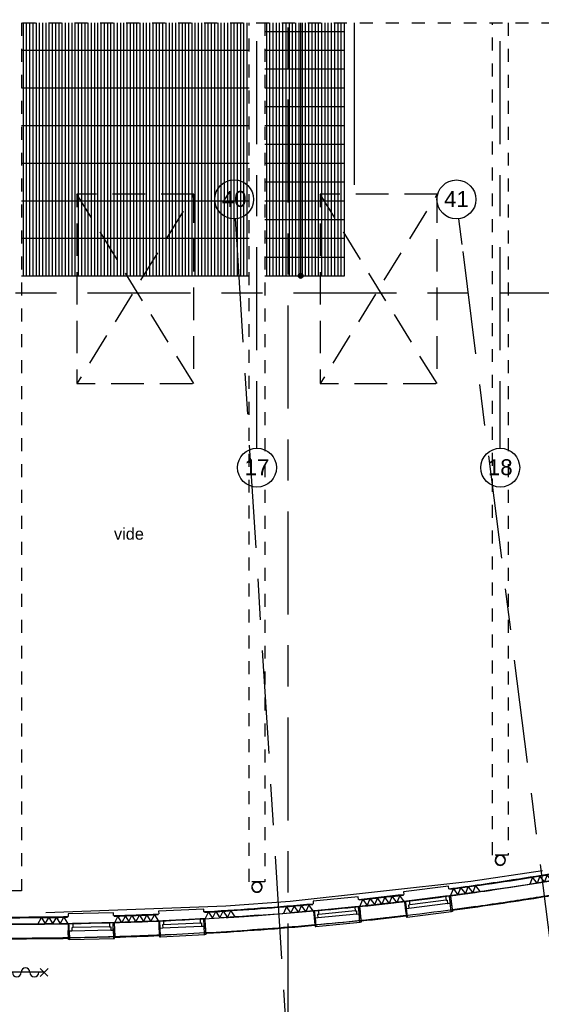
# Model space of a CAD drawing. Header units: millimetres. Extents: x -5940 to 121280, y -35718 to 26615.
# Tile 27 of 52: x 56343 to 64383, y -15229 to -50. Entities that reach past the tile are written whole.
import ezdxf

# ---------------------------------------------------------------- set-up
doc = ezdxf.new("R2010")
doc.units = ezdxf.units.MM
doc.header["$LTSCALE"] = 100
for name, pattern in [('Center', [31.75, 6.35, -4.7625, 15.875, -4.7625]), ('Hidden', [4, 2, -2]), ('IMPORT-B0705', [7.5, 5, -2.5])]:
    doc.linetypes.add(name, pattern=pattern)
for name, color, linetype in [('AL21----_BUITENWAND', 3, 'Continuous'), ('AL22----_BINNENWAND', 2, 'Continuous'), ('AL24----_TRAPPEN', 1, 'Continuous'), ('AL28----_CONSTRUCTIES', 4, 'Continuous'), ('AL32----_BINNENKOZIJN', 1, 'Continuous'), ('AL37----_DAKOPENINGEN', 8, 'Continuous'), ('BL$7----_DOORSNEDE', 8, 'Continuous'), ('BL$7----_STRAMIEN', 8, 'Continuous'), ('BL$8----_ALGEMENE TEKST', 2, 'Continuous'), ('BL$8----_RUIMTEBENAMING', 2, 'Continuous')]:
    doc.layers.add(name, color=color, linetype=linetype)
doc.styles.add('Arial_2', font='arial.ttf', dxfattribs={"height": 245.883234})
doc.styles.get("Standard").update_dxf_attribs({"font": 'arial.ttf'})
pattern_1 = [(270, (60000, -4000), (50, 3e-15), [])]
pattern_2 = [(270, (56250, -4000), (50, 3e-15), [])]

# ---------------------------------------------------------------- blocks, each defined once
blk = doc.blocks.new('28_GdV_staal_buis_kolom - B160x6_3-V258-_--_101 1e verdieping')
at = {"linetype": 'ByBlock', "lineweight": -2}
h = blk.add_hatch(dxfattribs=at)
h.set_pattern_fill('FP_110', color=0, style=0, pattern_type=2)
h.set_pattern_definition([(225, (66904.06, 18706.93), (106.06602, -106.06602), [])])
h.paths.add_polyline_path([(0, 80), (-31, 74), (-57, 57), (-74, 31), (-80, 0), (-74, -31), (-57, -57), (-31, -74), (0, -80), (31, -74), (57, -57), (74, -31), (80, 0), (74, 31), (57, 57), (31, 74)], flags=0)
h.paths.add_polyline_path([(0, 74), (28, 68), (52, 52), (68, 28), (74, 0), (68, -28), (52, -52), (28, -68), (0, -74), (-28, -68), (-52, -52), (-68, -28), (-74, 0), (-68, 28), (-52, 52), (-28, 68)], flags=0)
at = {"color": 0, "linetype": 'ByBlock', "lineweight": -2}
for radius, start, end in [(80, 360, 180), (80, 180, 360), (73.7, 0, 180), (73.7, 180, 0)]:
    blk.add_arc((0, 0), radius, start, end, dxfattribs=at)
blk = doc.blocks.new('28_GdV_staal_buis_kolom - B160x6_3-V259-_--_101 1e verdieping')
at = {"linetype": 'ByBlock', "lineweight": -2}
h = blk.add_hatch(dxfattribs=at)
h.set_pattern_fill('FP_111', color=0, style=0, pattern_type=2)
h.set_pattern_definition([(225, (63154.06, 18292.69), (106.06602, -106.06602), [])])
h.paths.add_polyline_path([(0, 80), (-32, 73), (-57, 57), (-74, 31), (-80, 0), (-74, -31), (-57, -57), (-31, -74), (0, -80), (31, -74), (57, -57), (74, -31), (80, 0), (74, 31), (57, 57), (31, 74)], flags=0)
h.paths.add_polyline_path([(0, 74), (28, 68), (52, 52), (68, 28), (74, 0), (68, -28), (52, -52), (28, -68), (0, -74), (-28, -68), (-52, -52), (-68, -28), (-74, 0), (-68, 28), (-52, 52), (-28, 68)], flags=0)
at = {"color": 0, "linetype": 'ByBlock', "lineweight": -2}
for radius, start, end in [(80, 360, 180), (80, 180, 360), (73.7, 0, 180), (73.7, 180, 0)]:
    blk.add_arc((0, 0), radius, start, end, dxfattribs=at)
blk = doc.blocks.new('Grid - r_3_0mm-7309776-_--_101 1e verdieping')
at = {"color": 0, "linetype": 'ByBlock', "lineweight": -2}
blk.add_circle((0, 0), 3, dxfattribs=at)

msp = doc.modelspace()

# ---------------------------------------------------------------- hatches: boundary and pattern name
at = {"layer": 'AL24----_TRAPPEN'}
h = msp.add_hatch(dxfattribs=at)
h.set_pattern_fill('FP_22', color=256, style=0, pattern_type=2)
h.set_pattern_definition(pattern_2)
h.paths.add_polyline_path([(59880, -520), (59880, -100), (56370, -100), (56370, -520), (57670, -520)], flags=0)
h = msp.add_hatch(dxfattribs=at)
h.set_pattern_fill('FP_21', color=256, style=0, pattern_type=2)
h.set_pattern_definition(pattern_1)
h.paths.add_polyline_path([(61350, -230), (61350, -100), (60120, -100), (60120, -230)], flags=0)
h = msp.add_hatch(dxfattribs=at)
h.set_pattern_fill('FP_21', color=256, style=0, pattern_type=2)
h.set_pattern_definition(pattern_1)
h.paths.add_polyline_path([(60120, -520), (61350, -520), (61350, -230), (60120, -230)], flags=0)
h = msp.add_hatch(dxfattribs=at)
h.set_pattern_fill('FP_22', color=256, style=0, pattern_type=2)
h.set_pattern_definition(pattern_2)
h.paths.add_polyline_path([(57670, -1100), (59880, -1100), (59880, -520), (56370, -520), (56370, -1100)], flags=0)
h = msp.add_hatch(dxfattribs=at)
h.set_pattern_fill('FP_21', color=256, style=0, pattern_type=2)
h.set_pattern_definition(pattern_1)
h.paths.add_polyline_path([(60120, -810), (61350, -810), (61350, -520), (60120, -520)], flags=0)
h = msp.add_hatch(dxfattribs=at)
h.set_pattern_fill('FP_21', color=256, style=0, pattern_type=2)
h.set_pattern_definition(pattern_1)
h.paths.add_polyline_path([(60120, -1100), (61350, -1100), (61350, -810), (60120, -810)], flags=0)
h = msp.add_hatch(dxfattribs=at)
h.set_pattern_fill('FP_22', color=256, style=0, pattern_type=2)
h.set_pattern_definition(pattern_2)
h.paths.add_polyline_path([(57670, -1680), (59880, -1680), (59880, -1100), (56370, -1100), (56370, -1680)], flags=0)
h = msp.add_hatch(dxfattribs=at)
h.set_pattern_fill('FP_21', color=256, style=0, pattern_type=2)
h.set_pattern_definition(pattern_1)
h.paths.add_polyline_path([(60120, -1390), (61350, -1390), (61350, -1100), (60120, -1100)], flags=0)
h = msp.add_hatch(dxfattribs=at)
h.set_pattern_fill('FP_21', color=256, style=0, pattern_type=2)
h.set_pattern_definition(pattern_1)
h.paths.add_polyline_path([(61350, -1680), (61350, -1390), (60120, -1390), (60120, -1680)], flags=0)
h = msp.add_hatch(dxfattribs=at)
h.set_pattern_fill('FP_22', color=256, style=0, pattern_type=2)
h.set_pattern_definition(pattern_2)
h.paths.add_polyline_path([(57670, -2260), (59880, -2260), (59880, -1680), (56370, -1680), (56370, -2260)], flags=0)
h = msp.add_hatch(dxfattribs=at)
h.set_pattern_fill('FP_21', color=256, style=0, pattern_type=2)
h.set_pattern_definition(pattern_1)
h.paths.add_polyline_path([(60120, -1970), (61350, -1970), (61350, -1680), (60120, -1680)], flags=0)
h = msp.add_hatch(dxfattribs=at)
h.set_pattern_fill('FP_21', color=256, style=0, pattern_type=2)
h.set_pattern_definition(pattern_1)
h.paths.add_polyline_path([(60120, -2260), (61350, -2260), (61350, -1970), (60120, -1970)], flags=0)
h = msp.add_hatch(dxfattribs=at)
h.set_pattern_fill('FP_22', color=256, style=0, pattern_type=2)
h.set_pattern_definition(pattern_2)
h.paths.add_polyline_path([(57670, -2840), (59880, -2840), (59880, -2260), (56370, -2260), (56370, -2840)], flags=0)
h = msp.add_hatch(dxfattribs=at)
h.set_pattern_fill('FP_21', color=256, style=0, pattern_type=2)
h.set_pattern_definition(pattern_1)
h.paths.add_polyline_path([(60120, -2550), (61350, -2550), (61350, -2260), (60120, -2260)], flags=0)
h = msp.add_hatch(dxfattribs=at)
h.set_pattern_fill('FP_21', color=256, style=0, pattern_type=2)
h.set_pattern_definition(pattern_1)
h.paths.add_polyline_path([(61350, -2840), (61350, -2550), (60120, -2550), (60120, -2840)], flags=0)
h = msp.add_hatch(dxfattribs=at)
h.set_pattern_fill('FP_22', color=256, style=0, pattern_type=2)
h.set_pattern_definition(pattern_2)
h.paths.add_polyline_path([(57670, -3420), (59880, -3420), (59880, -2840), (56370, -2840), (56370, -3420)], flags=0)
h = msp.add_hatch(dxfattribs=at)
h.set_pattern_fill('FP_21', color=256, style=0, pattern_type=2)
h.set_pattern_definition(pattern_1)
h.paths.add_polyline_path([(60120, -3130), (61350, -3130), (61350, -2840), (60120, -2840)], flags=0)
h = msp.add_hatch(dxfattribs=at)
h.set_pattern_fill('FP_21', color=256, style=0, pattern_type=2)
h.set_pattern_definition(pattern_1)
h.paths.add_polyline_path([(60120, -3420), (61350, -3420), (61350, -3130), (60120, -3130)], flags=0)
h = msp.add_hatch(dxfattribs=at)
h.set_pattern_fill('FP_22', color=256, style=0, pattern_type=2)
h.set_pattern_definition(pattern_2)
h.paths.add_polyline_path([(57670, -4000), (59880, -4000), (59880, -3420), (56370, -3420), (56370, -4000)], flags=0)
h = msp.add_hatch(dxfattribs=at)
h.set_pattern_fill('FP_21', color=256, style=0, pattern_type=2)
h.set_pattern_definition(pattern_1)
h.paths.add_polyline_path([(60120, -3710), (61350, -3710), (61350, -3420), (60120, -3420)], flags=0)
h = msp.add_hatch(dxfattribs=at)
h.set_pattern_fill('FP_21', color=256, style=0, pattern_type=2)
h.set_pattern_definition(pattern_1)
h.paths.add_polyline_path([(60120, -4000), (61350, -4000), (61350, -3710), (60120, -3710)], flags=0)
at = {"layer": 'BL$8----_RUIMTEBENAMING'}
h = msp.add_hatch(color=256, dxfattribs=at)
edge = h.paths.add_edge_path(flags=0)
edge.add_arc((60675, -4000), 35, 0, 360)
msp.add_hatch(color=256, dxfattribs=at).paths.add_polyline_path([(60675, -4035), (60697.5, -4026.8), (60709.5, -4006.1), (60705.3, -3982.5), (60687, -3967.1), (60663, -3967.1), (60644.7, -3982.5), (60640.5, -4006.1), (60652.5, -4026.8)], flags=0)

# ---------------------------------------------------------------- linework, layer by layer
at = {"layer": 'AL21----_BUITENWAND', "flags": 128}
msp.add_lwpolyline([(59180.6, -13925.8), (59198.4, -13924.9), (59202.5, -14008.8), (59184.8, -14009.7)], close=True, dxfattribs=at)
at = {"layer": 'AL22----_BINNENWAND'}
for p, q in [((61350, -2596.9), (61350, -100)), ((61500, -100), (61500, -2596.9)), ((63296.2, -13331.6), (64401.8, -13166.6)), ((63596.5, -13470.5), (63503.5, -13483.8)), ((64133.1, -13389.9), (64093.2, -13396.1)), ((59522.9, -13711.1), (60514, -13638.9)), ((56746.9, -13811.6), (59522.9, -13711.1)), ((60877.5, -13787.6), (60518.2, -13818.4)), ((62024.5, -13672.3), (62103.2, -13663.4)), ((58398.8, -13948.9), (57817, -13969.5)), ((60019.7, -13856.9), (59713.5, -13878.2)), ((56855, -13989.3), (56758.9, -13990.5)), ((56761.3, -14204.4), (56857.9, -14203.3))]:
    msp.add_line(p, q, dxfattribs=at)
at = {"layer": 'AL22----_BINNENWAND', "flags": 128}
for points in [[(64669.9, -13303.2), (64492.7, -13332.5), (64133.1, -13389.9)], [(64659.9, -13304), (64586.8, -13214.6), (64545.9, -13322.5), (64472.9, -13233.1), (64431.9, -13341), (64358.9, -13251.6), (64317.9, -13359.6), (64244.9, -13270.1), (64204, -13378.1)], [(62983.5, -13554.8), (63027.1, -13447.9), (63097.9, -13539.1), (63141.5, -13432.2), (63212.3, -13523.5), (63255.9, -13416.6), (63326.7, -13507.8), (63370.3, -13400.9), (63441.1, -13492.2)], [(63503.5, -13483.8), (63300.5, -13512.3), (63045.8, -13546.9)], [(64093.2, -13396.1), (63898.2, -13425.9), (63596.5, -13470.5)], [(61584.7, -13719.2), (61631.3, -13613.5), (61699.5, -13706.8), (61746.1, -13601.1), (61814.3, -13694.3)], [(62269, -13643.6), (62200.4, -13550.7), (62154.2, -13656.6), (62085.7, -13563.6), (62039.5, -13669.5), (61970.9, -13576.6), (61924.7, -13682.4), (61856.2, -13589.5), (61810, -13695.3)], [(62215.2, -13650.3), (62096.3, -13664), (61988.3, -13676.1)], [(59199.7, -13909.7), (59251.3, -13806.4), (59315, -13902.7), (59366.5, -13799.4), (59430.2, -13895.7), (59481.8, -13792.3), (59545.5, -13888.6), (59597, -13785.3), (59660.7, -13881.6)], [(60868, -13788.2), (60802, -13693.4), (60752.9, -13798), (60687, -13703.2), (60637.9, -13807.7), (60571.9, -13712.9), (60522.8, -13817.4), (60456.8, -13722.7), (60407.8, -13827.2)], [(56621.8, -13991.7), (56678.4, -13891), (56737.2, -13990.3), (56793.8, -13889.7), (56852.7, -13989), (56909.3, -13888.4), (56968.2, -13987.7), (57024.8, -13887), (57083.6, -13986.4)], [(58034.2, -13962.1), (57973.1, -13864.1), (57918.8, -13966), (57857.7, -13868), (57803.4, -13970)], [(58019.1, -13963.1), (58072.9, -13861), (58134.5, -13958.7), (58188.3, -13856.6), (58249.8, -13954.3), (58303.7, -13852.1), (58365.2, -13949.9), (58419.1, -13847.7), (58480.6, -13945.4)], [(59713.5, -13878.2), (59660.2, -13881.7), (59446.9, -13895.2)], [(56706.5, -13990.9), (56584.5, -13991.9), (56566.4, -13992)], [(57817, -13969.5), (57201, -13984.3), (56706.5, -13990.9)]]:
    msp.add_lwpolyline(points, dxfattribs=at)
at = {"layer": 'AL22----_BINNENWAND'}
for centre, radius, start, end in [((56545.8, 34899.9), 48881.1, 278.58954, 279.21401), ((56545.8, 34899.9), 48881.1, 277.55623, 277.99617), ((56545.8, 34899.9), 48881.1, 277.99617, 278.31597), ((56545.8, 34899.9), 48881.1, 276.32081, 276.73571), ((56545.8, 34899.9), 48881.1, 273.93109, 275.08472), ((56545.8, 34899.9), 48881.1, 275.90525, 276.32014), ((56545.8, 34899.9), 48881.1, 273.49329, 273.64212), ((56545.8, 34899.9), 48881.1, 273.64212, 273.93109), ((56251, 30785.9), 44779.2, 270.24597, 270.48472), ((56251, 30785.9), 44779.2, 270.48472, 270.64993), ((56251, 30785.9), 44993.2, 270.24548, 270.48475), ((56251, 30785.9), 44993.2, 270.48475, 270.64993), ((56126.4, 41771.2), 55979.2, 270.74873, 270.99359), ((56126.4, 41771.2), 55979.2, 271.71309, 272.07154), ((56126.4, 41771.2), 55979.2, 272.07161, 272.42981)]:
    msp.add_arc(centre, radius, start, end, dxfattribs=at)
for points, knots in [([(62959.2, -13446.9), (63289.5, -13403.3), (63618.6, -13356.6), (64182.1, -13270.7), (64417.3, -13233.1), (64651.6, -13193.9)], [1.797298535, 1.797298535, 1.797298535, 1.797298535, 1.831347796, 1.831347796, 1.85587224, 1.85587224, 1.85587224, 1.85587224]), ([(62970.4, -13455.5), (63471.2, -13389.4), (63969, -13315.9), (64523.3, -13225.4), (64583.3, -13215.4), (64643.3, -13205.4)], [1.797639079, 1.797639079, 1.797639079, 1.797639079, 1.849248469, 1.849248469, 1.855528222, 1.855528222, 1.855528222, 1.855528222]), ([(62973.5, -13555.9), (63182.4, -13528.4), (63390.8, -13499.6), (63957.4, -13417.6), (64314.5, -13361.9), (64669.7, -13302.4)], [1.797298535, 1.797298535, 1.797298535, 1.797298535, 1.818778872, 1.818778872, 1.855872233, 1.855872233, 1.855872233, 1.855872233]), ([(61574.7, -13720.2), (61718.9, -13705.3), (61862.8, -13689.8), (62097.4, -13663.5), (62188.2, -13653.1), (62278.9, -13642.5)], [1.74959431, 1.74959431, 1.74959431, 1.74959431, 1.764272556, 1.764272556, 1.773550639, 1.773550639, 1.773550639, 1.773550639]), ([(63007.8, -13767.2), (63309, -13727.5), (63609.2, -13685.2), (64173.3, -13600.2), (64437.5, -13558.2), (64700.7, -13514.2)], [1.797515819, 1.797515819, 1.797515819, 1.797515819, 1.828358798, 1.828358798, 1.855719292, 1.855719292, 1.855719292, 1.855719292]), ([(63009.1, -13777.2), (63430.1, -13721.7), (63849.1, -13660.9), (64411.5, -13572), (64557.1, -13548.3), (64702.4, -13524)], [1.797513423, 1.797513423, 1.797513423, 1.797513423, 1.840621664, 1.840621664, 1.855722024, 1.855722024, 1.855722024, 1.855722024]), ([(59183.6, -13800.5), (59203.5, -13799.4), (59223.4, -13798.2), (59786.7, -13765.8), (60328.6, -13726), (60868.1, -13677.8)], [1.669141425, 1.669141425, 1.669141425, 1.669141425, 1.671150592, 1.671150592, 1.725992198, 1.725992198, 1.725992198, 1.725992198]), ([(59189.7, -13910.3), (59593.2, -13887.6), (59995.9, -13860.1), (60557.8, -13815.2), (60718, -13801.6), (60877.9, -13787.3)], [1.669141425, 1.669141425, 1.669141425, 1.669141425, 1.70976624, 1.70976624, 1.725992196, 1.725992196, 1.725992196, 1.725992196]), ([(59194.1, -13809.9), (59272.2, -13805.5), (59350.2, -13800.9), (59906.6, -13766.9), (60383.8, -13731), (60859.1, -13688.6)], [1.669477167, 1.669477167, 1.669477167, 1.669477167, 1.677354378, 1.677354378, 1.725654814, 1.725654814, 1.725654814, 1.725654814]), ([(55408.1, -13876.2), (55564.4, -13878.7), (55720.6, -13880.6), (56281.9, -13884.6), (56687, -13882.7), (57091.9, -13876.2)], [1.542615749, 1.542615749, 1.542615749, 1.542615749, 1.55830867, 1.55830867, 1.598976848, 1.598976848, 1.598976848, 1.598976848]), ([(55418, -13886.4), (55615.2, -13889.5), (55812.5, -13891.5), (56367.2, -13894.1), (56724.7, -13892.1), (57082, -13886.4)], [1.542950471, 1.542950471, 1.542950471, 1.542950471, 1.562758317, 1.562758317, 1.598642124, 1.598642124, 1.598642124, 1.598642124]), ([(61603.1, -13932.4), (61805.6, -13911.5), (62007.8, -13889.3), (62239.4, -13862.5), (62269.4, -13859.1), (62299.3, -13855.5)], [1.749811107, 1.749811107, 1.749811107, 1.749811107, 1.770347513, 1.770347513, 1.773393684, 1.773393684, 1.773393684, 1.773393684]), ([(55406.4, -13986.2), (55442.6, -13986.8), (55478.8, -13987.3), (56041.2, -13995.2), (56567.6, -13994.7), (57093.6, -13986.2)], [1.542615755, 1.542615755, 1.542615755, 1.542615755, 1.546247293, 1.546247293, 1.598976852, 1.598976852, 1.598976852, 1.598976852]), ([(59208.3, -14123.6), (59636.9, -14099.4), (60064.6, -14069.9), (60624.9, -14024.3), (60758.7, -14012.8), (60892.3, -14000.9)], [1.669357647, 1.669357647, 1.669357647, 1.669357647, 1.712336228, 1.712336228, 1.725835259, 1.725835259, 1.725835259, 1.725835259]), ([(59208.8, -14133.6), (59214.2, -14133.3), (59219.6, -14133), (59783, -14101), (60339.3, -14060.3), (60893.3, -14010.8)], [1.669355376, 1.669355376, 1.669355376, 1.669355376, 1.669900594, 1.669900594, 1.725837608, 1.725837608, 1.725837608, 1.725837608]), ([(60407.8, -14042), (60455.1, -14038.3), (60563.2, -14029.5), (60671.2, -14020.4), (60732, -14015.2)], [0.635586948, 0.635586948, 0.635586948, 0.635586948, 0.6378787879, 0.6408256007, 0.6408256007, 0.6408256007, 0.6408256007]), ([(55407.4, -14210.3), (55540.8, -14212.4), (55674.3, -14214), (56236, -14218.7), (56664.4, -14217.1), (57092.6, -14210.3)], [1.542770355, 1.542770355, 1.542770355, 1.542770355, 1.556086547, 1.556086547, 1.59882223, 1.59882223, 1.59882223, 1.59882223]), ([(55407.6, -14200.3), (55957.8, -14209.1), (56508.5, -14209.2), (57069.9, -14200.6), (57081.1, -14200.4), (57092.4, -14200.3)], [1.542772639, 1.542772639, 1.542772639, 1.542772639, 1.597699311, 1.597699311, 1.598819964, 1.598819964, 1.598819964, 1.598819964])]:
    msp.add_open_spline(points, degree=3, knots=knots, dxfattribs=at)
for points in [[(61563.4, -13610.8), (61798.2, -13586.5), (62032.4, -13560.7), (62266.1, -13533.2)], [(61574.4, -13619.7), (61802.5, -13596.1), (62030.2, -13571), (62257.3, -13544.3)], [(57790.2, -13860.3), (58022.3, -13853.4), (58254.2, -13845.1), (58485.9, -13835.1)], [(57793.4, -13970.2), (58026, -13963.4), (58258.4, -13955), (58490.6, -13945)], [(57800.5, -13870), (58025.9, -13863.3), (58251.2, -13855.1), (58476.3, -13845.5)], [(61604.1, -13942.4), (61836.7, -13918.3), (62068.9, -13892.7), (62300.5, -13865.5)], [(61845.5, -13907.1), (61880.7, -13903.3), (61915.8, -13899.4), (61950.9, -13895.6)], [(61951.8, -13895.5), (62026.3, -13887.3), (62100.9, -13878.9), (62175.4, -13870.3)], [(56356.5, -14206.8), (56476.9, -14206.6), (56597.2, -14205.9), (56717.5, -14204.8)], [(56717.5, -14204.8), (56795.8, -14204.2), (56874, -14203.3), (56952.3, -14202.2)], [(57799.9, -14184.1), (57876.7, -14181.8), (57953.5, -14179.4), (58030.2, -14176.8)], [(57806.2, -14184), (58037.6, -14177.1), (58268.8, -14168.7), (58499.8, -14158.8)], [(57806.5, -14194), (58036.3, -14187.1), (58266, -14178.8), (58495.6, -14169)], [(58030.2, -14176.8), (58051.5, -14176.1), (58072.7, -14175.4), (58093.9, -14174.6)], [(58093.9, -14174.6), (58112.3, -14174), (58130.8, -14173.3), (58149.3, -14172.6)], [(58150.6, -14172.6), (58267.1, -14168.4), (58383.5, -14163.8), (58499.8, -14158.8)]]:
    msp.add_open_spline(points, degree=3, dxfattribs=at)
at = {"layer": 'AL24----_TRAPPEN'}
for p, q in [((60120, -230), (61350, -230)), ((56370, -520), (59880, -520)), ((60120, -520), (61350, -520)), ((60120, -810), (61350, -810)), ((56370, -1100), (59880, -1100)), ((60120, -1100), (61350, -1100)), ((60120, -1390), (61350, -1390)), ((56370, -1680), (59880, -1680)), ((60120, -1680), (61350, -1680)), ((60120, -1970), (61350, -1970)), ((56370, -2260), (59880, -2260)), ((60120, -2260), (61350, -2260)), ((60120, -2550), (61350, -2550)), ((61350, -2840), (61350, -2596.9)), ((56370, -2840), (59880, -2840)), ((60120, -2840), (61350, -2840)), ((61350, -3130), (61350, -2840)), ((60120, -3130), (61350, -3130)), ((61350, -3420), (61350, -3130)), ((56370, -3420), (59880, -3420)), ((60120, -3420), (61350, -3420)), ((61350, -3710), (61350, -3420)), ((60120, -3710), (61350, -3710)), ((61350, -4000), (61350, -3710)), ((56370, -4000), (59880, -4000)), ((60120, -4000), (61350, -4000))]:
    msp.add_line(p, q, dxfattribs=at)
at = {"layer": 'AL28----_CONSTRUCTIES', "linetype": 'Hidden'}
for p, q in [((22386, -100), (90114, -100)), ((56370, -100), (56370, -13477)), ((59880, -13341.2), (59880, -100)), ((60120, -100), (60120, -13341.2)), ((63630, -12926.9), (63630, -100)), ((63870, -100), (63870, -12926.9)), ((63870, -12926.9), (63630, -12926.9)), ((60120, -13341.2), (59880, -13341.2)), ((56370, -13477), (56130, -13477))]:
    msp.add_line(p, q, dxfattribs=at)
for radius, start, end in [(80, 114.9707, 155.0291), (73.7, 110.02948, 114.97064), (80, 90.00112, 110.02942), (80, 69.97058, 89.99888), (73.7, 65.02936, 69.97052), (80, 24.9709, 65.0293), (80, 159.97117, 180), (80, 180, 200.02853), (80, 204.97174, 245.02806), (73.7, 155.02913, 159.97116), (73.7, 200.02852, 204.97177), (73.7, 245.028, 249.97212), (80, 249.97205, 290.02795), (73.7, 290.02788, 294.972), (80, 294.97194, 335.02826), (73.7, 20.02884, 24.97087), (73.7, 335.02823, 339.97148), (80, 0, 20.02883), (80, 339.97147, 0)]:
    msp.add_arc((60000, -13421.2), radius, start, end, dxfattribs=at)
at = {"layer": 'AL32----_BINNENKOZIJN'}
for p, q in [((60514, -13638.9), (63296.2, -13331.6)), ((62273.5, -13643.1), (62298.5, -13855.7)), ((62908.5, -13564), (62343.9, -13634.4)), ((62916.2, -13625.5), (62354.5, -13695.5)), ((62597.5, -13604.6), (62605.1, -13603.7)), ((62980.7, -13555), (63008.6, -13767.2)), ((60872.5, -13787.8), (60891.6, -14001)), ((61509.5, -13726.5), (60943.1, -13781.1)), ((61515.5, -13788.2), (60952.1, -13842.5)), ((61603.9, -13932.4), (61581.9, -13719.5)), ((62317.6, -13883.5), (62996.9, -13798.8)), ((62939.5, -13675), (62341.1, -13749.6)), ((58485.2, -13945.3), (58494.3, -14159.1)), ((59124.3, -13913.5), (58556, -13941.8)), ((59197.4, -13917.7), (59209, -14123.6)), ((60909.9, -14029.3), (61591.3, -13963.7)), ((61537.4, -13838.3), (60937.2, -13896.2)), ((57088.2, -13986.3), (57091.6, -14200.3)), ((57747.6, -14085.3), (57144.7, -14099.1)), ((57728, -13971.7), (57159.1, -13984.7)), ((57729.4, -14033.7), (57163.5, -14046.6)), ((57800.7, -13970.1), (57807, -14184)), ((59147, -14026.6), (58544.7, -14056.5)), ((59127.4, -13975.5), (58562.1, -14003.6)), ((57107.8, -14229.9), (57799.5, -14214.1)), ((58511.3, -14188.2), (59195, -14154.3)), ((56781.1, -14674.5), (56658.3, -14797.4)), ((56778.9, -14795.1), (56660.5, -14676.8)), ((56718.5, -14735.5), (55741.4, -14735.5))]:
    msp.add_line(p, q, dxfattribs=at)
at = {"layer": 'AL32----_BINNENKOZIJN', "flags": 128}
for points in [[(62959.2, -13446.9), (62954.2, -13407.2), (62261.1, -13493.5), (62266.1, -13533.2)], [(61563.4, -13610.8), (61559.6, -13571), (60864.3, -13637.9), (60868.1, -13677.8)], [(63045.8, -13546.9), (62699.8, -13591.7), (62215.2, -13650.3)], [(59183.6, -13800.5), (59181.6, -13760.5), (58483.9, -13795.2), (58485.9, -13835.1)], [(61988.3, -13676.1), (61490.4, -13729.1), (60882.2, -13787.2), (60878, -13787.5)], [(56566.4, -13992), (55967.9, -13992.2), (55351.3, -13985.2), (54735.2, -13971), (54169.9, -13951.6)], [(57790.2, -13860.3), (57789.3, -13820.3), (57090.9, -13836.2), (57091.9, -13876.2)], [(59180.8, -13910.9), (59046.9, -13918.2), (58447.4, -13946.8)]]:
    msp.add_lwpolyline(points, dxfattribs=at)
for points in [[(62292.3, -13655.9), (62274.7, -13658.1), (62285.1, -13741.5), (62302.7, -13739.3)], [(62281.6, -13657.3), (62280.1, -13645.4), (62282.8, -13642), (62343.3, -13634.5), (62346.6, -13637.1), (62353.9, -13695.6), (62337.1, -13697.7), (62343.1, -13746.3), (62340.5, -13749.7), (62304.6, -13754.2), (62302.7, -13739.3), (62292.3, -13655.9)], [(62976.3, -13570.7), (62974.8, -13558.8), (62971.4, -13556.2), (62910.9, -13563.7), (62908.3, -13567.1), (62915.6, -13625.6), (62932.5, -13623.5), (62938.5, -13672.1), (62941.9, -13674.7), (62977.8, -13670.3), (62975.9, -13655.4), (62965.6, -13572)], [(62965.6, -13572), (62983.2, -13569.8), (62993.6, -13653.2), (62975.9, -13655.4)], [(62994.2, -13658.1), (63011.6, -13797), (62996.9, -13798.8), (62993.5, -13796.2), (62977, -13663.3), (62979.6, -13660)], [(60891, -13801.2), (60873.3, -13802.9), (60881.4, -13886.5), (60899.1, -13884.8)], [(60880.3, -13802.2), (60879.1, -13790.3), (60881.8, -13787), (60942.5, -13781.1), (60945.8, -13783.8), (60951.5, -13842.6), (60934.5, -13844.2), (60939.2, -13893), (60936.5, -13896.2), (60900.5, -13899.7), (60899.1, -13884.8), (60891, -13801.2)], [(61577, -13735), (61575.9, -13723.1), (61572.6, -13720.4), (61511.9, -13726.2), (61509.2, -13729.5), (61514.8, -13788.2), (61531.8, -13786.6), (61536.5, -13835.4), (61539.7, -13838.1), (61575.8, -13834.6), (61574.4, -13819.7), (61566.3, -13736.1)], [(61566.3, -13736.1), (61584, -13734.4), (61592.1, -13818), (61574.4, -13819.7)], [(62285.7, -13746.4), (62303, -13885.3), (62317.6, -13883.5), (62320.2, -13880.1), (62303.7, -13747.2), (62300.3, -13744.6)], [(58503, -13959.4), (58485.2, -13960.3), (58489.4, -14044.2), (58507.2, -14043.3)], [(58492.2, -13960), (58491.6, -13948), (58494.5, -13944.8), (58555.4, -13941.8), (58558.5, -13944.7), (58561.5, -14003.6), (58544.5, -14004.4), (58546.9, -14053.4), (58544.1, -14056.5), (58507.9, -14058.3), (58507.2, -14043.3), (58503, -13959.4)], [(59191.4, -13925.2), (59190.8, -13913.2), (59187.6, -13910.4), (59126.7, -13913.4), (59123.8, -13916.6), (59126.8, -13975.5), (59143.8, -13974.7), (59146.2, -14023.6), (59149.3, -14026.4), (59185.5, -14024.6), (59184.8, -14009.7), (59180.6, -13925.8)], [(60881.8, -13891.5), (60895.2, -14030.8), (60909.9, -14029.3), (60912.6, -14026.1), (60899.8, -13892.7), (60896.5, -13890)], [(61592.6, -13823), (61606, -13962.3), (61591.3, -13963.7), (61588, -13961), (61575.2, -13827.7), (61577.9, -13824.4)], [(57105.6, -14001), (57087.8, -14001.4), (57089.8, -14085.3), (57107.5, -14084.9)], [(57093, -14230.2), (57089.8, -14090.3), (57104.6, -14090), (57107.7, -14092.9), (57110.8, -14226.8), (57107.8, -14229.9)], [(57094.8, -14001.2), (57094.6, -13989.2), (57097.5, -13986.1), (57158.5, -13984.7), (57161.6, -13987.7), (57162.9, -14046.7), (57145.9, -14047.1), (57147, -14096), (57144.1, -14099.1), (57107.9, -14099.9), (57107.5, -14084.9), (57105.6, -14001)], [(57794.7, -13985.2), (57794.4, -13973.2), (57791.3, -13970.3), (57730.3, -13971.7), (57727.4, -13974.7), (57728.8, -14033.7), (57745.8, -14033.3), (57746.9, -14082.3), (57749.9, -14085.3), (57786.1, -14084.4), (57785.8, -14069.4), (57783.9, -13985.4)], [(57783.9, -13985.4), (57801.7, -13985), (57803.6, -14069), (57785.8, -14069.4)], [(57806.9, -14214), (57803.7, -14074), (57789, -14074.4), (57786, -14077.4), (57789.1, -14211.4), (57792.2, -14214.3)], [(58489.6, -14049.2), (58496.6, -14189), (58511.3, -14188.2), (58514.2, -14185.1), (58507.5, -14051.3), (58504.4, -14048.5)], [(59202.8, -14013.8), (59209.8, -14153.6), (59195, -14154.3), (59191.8, -14151.5), (59185.2, -14017.7), (59188, -14014.5)]]:
    msp.add_lwpolyline(points, close=True, dxfattribs=at)
at = {"layer": 'AL32----_BINNENKOZIJN'}
for centre, radius, start, end in [((56545.8, 34899.9), 48881.1, 276.73571, 277.55623), ((56545.8, 34899.9), 49095.1, 273.93208, 277.99534), ((56545.8, 34899.9), 48881.1, 275.08472, 275.90525), ((56126.4, 41771.2), 55765.2, 270.74865, 273.13979), ((56126.4, 41771.2), 55979.2, 270.99359, 271.71309), ((56126.4, 41771.2), 55979.2, 272.42981, 273.14932), ((56433.5, -14735.5), 67.8, 0, 180), ((56297.8, -14735.5), 67.8, 180, 0), ((56569.2, -14735.5), 67.8, 180, 0)]:
    msp.add_arc(centre, radius, start, end, dxfattribs=at)
for points in [[(60897.2, -14000.7), (61130.8, -13979.8), (61364.1, -13957.4), (61596.9, -13933.3)], [(58499.8, -14158.8), (58734, -14148.8), (58968.1, -14137.2), (59201.8, -14124)]]:
    msp.add_open_spline(points, degree=3, dxfattribs=at)
msp.add_open_spline([(57097.1, -14200.1), (57157.9, -14199.1), (57392.3, -14195), (57626.5, -14189.2), (57799.9, -14184.1)], degree=3, knots=[0.582434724, 0.582434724, 0.582434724, 0.582434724, 0.585353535, 0.593681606, 0.593681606, 0.593681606, 0.593681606], dxfattribs=at)
at = {"layer": 'AL37----_DAKOPENINGEN', "linetype": 'IMPORT-B0705'}
for p, q in [((59025.3, -5660.4), (57225.3, -2740)), ((62775.3, -5660.4), (60975.3, -2740))]:
    msp.add_line(p, q, dxfattribs=at)
at = {"layer": 'AL37----_DAKOPENINGEN', "linetype": 'IMPORT-B0705', "flags": 128}
for points in [[(59025.3, -2740), (57225.3, -2740), (57225.3, -5660.4), (59025.3, -5660.4), (59025.3, -2740), (57225.3, -5660.4)], [(62775.3, -2740), (60975.3, -2740), (60975.3, -5660.4), (62775.3, -5660.4), (62775.3, -2740), (60975.3, -5660.4)]]:
    msp.add_lwpolyline(points, dxfattribs=at)
at = {"layer": 'BL$7----_DOORSNEDE', "linetype": 'Center'}
for p, q in [((60480.3, -32554.1), (60480.3, 23469.4)), ((91837.3, -4264.6), (20470.3, -4264.6))]:
    msp.add_line(p, q, dxfattribs=at)
at = {"layer": 'BL$7----_STRAMIEN', "linetype": 'Center'}
for p, q in [((60000, -6255.5), (60000, 25615.2)), ((63750, -6255.5), (63750, 25615.2)), ((59692.6, -3518), (59667.4, -3118.7)), ((63162.2, -3515.6), (63112.1, -3118.7)), ((61651.3, -34650.6), (59692.6, -3518)), ((67095.8, -34653), (63162.2, -3515.6)), ((60000, -6655.5), (60000, -6255.5)), ((63750, -6655.5), (63750, -6255.5))]:
    msp.add_line(p, q, dxfattribs=at)
at = {"layer": 'BL$8----_RUIMTEBENAMING'}
for p, q in [((60675, -230), (60675, -100)), ((60675, -520), (60675, -230)), ((60675, -810), (60675, -520)), ((60675, -1100), (60675, -810)), ((60675, -1390), (60675, -1100)), ((60675, -1680), (60675, -1390)), ((60675, -1970), (60675, -1680)), ((60675, -2260), (60675, -1970)), ((60675, -2550), (60675, -2260)), ((60675, -2840), (60675, -2550)), ((60675, -3130), (60675, -2840)), ((60675, -3420), (60675, -3130)), ((60675, -3710), (60675, -3420)), ((60675, -4000), (60675, -3710)), ((60644.7, -3982.5), (60640.5, -4006.1)), ((60640.5, -4006.1), (60652.5, -4026.8)), ((60663, -3967.1), (60644.7, -3982.5)), ((60652.5, -4026.8), (60675, -4035)), ((60687, -3967.1), (60663, -3967.1)), ((60675, -4035), (60697.5, -4026.8)), ((60705.3, -3982.5), (60687, -3967.1)), ((60697.5, -4026.8), (60709.5, -4006.1)), ((60709.5, -4006.1), (60705.3, -3982.5))]:
    msp.add_line(p, q, dxfattribs=at)
msp.add_circle((60675, -4000), 35, dxfattribs=at)

# ---------------------------------------------------------------- block references
at = {"layer": 'AL28----_CONSTRUCTIES', "rotation": 180}
msp.add_blockref('28_GdV_staal_buis_kolom - B160x6_3-V258-_--_101 1e verdieping', (63750, -13006.9), dxfattribs=at)
at = {"layer": 'AL28----_CONSTRUCTIES', "linetype": 'Hidden', "rotation": 180}
msp.add_blockref('28_GdV_staal_buis_kolom - B160x6_3-V259-_--_101 1e verdieping', (60000, -13421.2), dxfattribs=at)
at = {"layer": 'BL$7----_STRAMIEN', "xscale": 99.99999999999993, "yscale": 99.99999999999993, "zscale": 99.99999999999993}
for p, rotation in [((59648.6, -2819.3), 3.599999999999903), ((63074.5, -2821.1), 7.200000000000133)]:
    msp.add_blockref('Grid - r_3_0mm-7309776-_--_101 1e verdieping', p, dxfattribs=dict(at, rotation=rotation))
for p in [(60000, -6955.5), (63750, -6955.5)]:
    msp.add_blockref('Grid - r_3_0mm-7309776-_--_101 1e verdieping', p, dxfattribs=at)

# ---------------------------------------------------------------- texts
at = {"layer": 'BL$7----_STRAMIEN', "lineweight": 9, "char_height": 245.88, "width": 456, "attachment_point": 2, "line_spacing_factor": 0.938532, "style": 'Arial_2'}
for s, insert in [('40', (59648.6, -2689.5)), ('41', (63074.7, -2691.3)), ('17', (59999.9, -6825.6)), ('18', (63749.9, -6825.6))]:
    msp.add_mtext(s, dxfattribs=dict(at, insert=insert))
at = {"layer": 'BL$8----_ALGEMENE TEKST', "color": 1, "insert": (58257.7, -7885.9), "char_height": 180, "width": 753, "attachment_point": 3, "line_spacing_factor": 0.938532}
msp.add_mtext('vide', dxfattribs=at)

doc.saveas('drawing.dxf')
